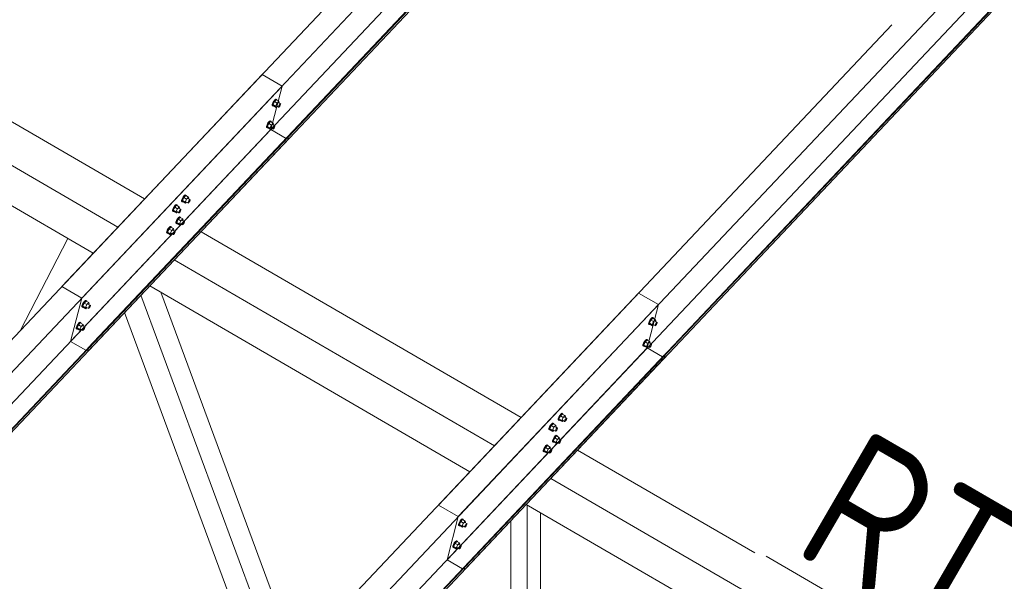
# Model space of a CAD drawing. Header units: millimetres. Extents: x -681 to 506, y -45 to 794.
# Tile 105 of 256: x -338 to -304, y 441 to 461. Entities that reach past the tile are written whole.
import ezdxf

# ---------------------------------------------------------------- set-up
doc = ezdxf.new("R2010")
doc.units = ezdxf.units.MM
doc.header["$LTSCALE"] = 0.6
doc.linetypes.add('XKITLINE00', pattern=[0])
for name, color, linetype, lineweight in [('Bolt', 7, 'Continuous', 0), ('Part', 2, 'Continuous', 0), ('PartMark', 3, 'Continuous', 0)]:
    doc.layers.add(name, color=color, linetype=linetype, lineweight=lineweight)
doc.styles.add('ISOCPEUR', font='ISOCPEUR.TTF')

msp = doc.modelspace()

# ---------------------------------------------------------------- linework, layer by layer
at = {"layer": 'Bolt', "color": 3, "linetype": 'XKITLINE00', "lineweight": 0}
for p, q in [((-329.478, 457.91), (-329.475, 457.946)), ((-329.478, 457.91), (-329.455, 457.897)), ((-329.454, 458.001), (-329.475, 457.946)), ((-329.455, 457.897), (-329.452, 457.932)), ((-329.438, 457.891), (-329.455, 457.897)), ((-329.42, 458.061), (-329.454, 458.001)), ((-329.452, 457.932), (-329.431, 457.988)), ((-329.396, 458.044), (-329.446, 457.939)), ((-329.353, 457.885), (-329.446, 457.939)), ((-329.446, 457.939), (-329.433, 457.9)), ((-329.429, 457.898), (-329.438, 457.891)), ((-329.433, 457.9), (-329.34, 457.846)), ((-329.431, 457.988), (-329.397, 458.048)), ((-329.382, 458.11), (-329.42, 458.061)), ((-329.397, 458.048), (-329.359, 458.096)), ((-329.332, 458.111), (-329.396, 458.044)), ((-329.303, 457.99), (-329.396, 458.044)), ((-329.351, 458.134), (-329.382, 458.11)), ((-329.359, 458.096), (-329.328, 458.121)), ((-329.353, 457.885), (-329.303, 457.99)), ((-329.353, 457.885), (-329.34, 457.846)), ((-329.334, 458.128), (-329.351, 458.134)), ((-329.34, 457.846), (-329.304, 457.885)), ((-329.334, 458.128), (-329.311, 458.114)), ((-329.332, 458.111), (-329.239, 458.057)), ((-329.328, 458.121), (-329.311, 458.114)), ((-329.326, 457.897), (-329.251, 457.854)), ((-329.311, 458.114), (-329.312, 458.099)), ((-329.239, 458.057), (-329.303, 457.99)), ((-329.254, 458.006), (-329.18, 457.963)), ((-329.251, 457.854), (-329.25, 457.872)), ((-329.243, 457.851), (-329.251, 457.854)), ((-329.25, 457.872), (-329.24, 457.9)), ((-329.227, 457.863), (-329.243, 457.851)), ((-329.24, 457.9), (-329.223, 457.93)), ((-329.227, 458.019), (-329.239, 458.057)), ((-329.237, 457.996), (-329.227, 458.019)), ((-329.209, 457.888), (-329.227, 457.863)), ((-329.223, 457.93), (-329.204, 457.954)), ((-329.192, 457.918), (-329.209, 457.888)), ((-329.204, 457.954), (-329.188, 457.966)), ((-329.181, 457.945), (-329.192, 457.918)), ((-329.188, 457.966), (-329.18, 457.963)), ((-329.18, 457.963), (-329.181, 457.945)), ((-329.675, 457.155), (-329.673, 457.19)), ((-329.675, 457.155), (-329.652, 457.141)), ((-329.652, 457.246), (-329.673, 457.19)), ((-329.618, 457.306), (-329.652, 457.246)), ((-329.652, 457.141), (-329.649, 457.177)), ((-329.649, 457.177), (-329.628, 457.232)), ((-329.593, 457.288), (-329.644, 457.183)), ((-329.551, 457.129), (-329.644, 457.183)), ((-329.644, 457.183), (-329.631, 457.145)), ((-329.628, 457.232), (-329.594, 457.292)), ((-329.58, 457.354), (-329.618, 457.306)), ((-329.594, 457.292), (-329.557, 457.341)), ((-329.53, 457.355), (-329.593, 457.288)), ((-329.5, 457.234), (-329.593, 457.288)), ((-329.548, 457.379), (-329.58, 457.354)), ((-329.557, 457.341), (-329.525, 457.365)), ((-329.551, 457.129), (-329.5, 457.234)), ((-329.532, 457.372), (-329.548, 457.379)), ((-329.532, 457.372), (-329.509, 457.359)), ((-329.53, 457.355), (-329.437, 457.301)), ((-329.525, 457.365), (-329.509, 457.359)), ((-329.509, 457.359), (-329.51, 457.344)), ((-329.437, 457.301), (-329.5, 457.234)), ((-329.451, 457.251), (-329.377, 457.207)), ((-329.424, 457.263), (-329.437, 457.301)), ((-329.437, 457.144), (-329.42, 457.174)), ((-329.435, 457.241), (-329.424, 457.263)), ((-329.42, 457.174), (-329.401, 457.198)), ((-329.389, 457.162), (-329.406, 457.132)), ((-329.401, 457.198), (-329.385, 457.211)), ((-329.378, 457.19), (-329.389, 457.162)), ((-329.385, 457.211), (-329.377, 457.207)), ((-329.377, 457.207), (-329.378, 457.19)), ((-329.635, 457.135), (-329.652, 457.141)), ((-329.626, 457.142), (-329.635, 457.135)), ((-329.631, 457.145), (-329.538, 457.091)), ((-329.551, 457.129), (-329.538, 457.091)), ((-329.538, 457.091), (-329.502, 457.129)), ((-329.523, 457.142), (-329.449, 457.099)), ((-329.449, 457.099), (-329.448, 457.116)), ((-329.441, 457.095), (-329.449, 457.099)), ((-329.448, 457.116), (-329.437, 457.144)), ((-329.425, 457.108), (-329.441, 457.095)), ((-329.406, 457.132), (-329.425, 457.108)), ((-332.509, 454.797), (-332.547, 454.749)), ((-332.524, 454.735), (-332.486, 454.784)), ((-332.459, 454.799), (-332.523, 454.732)), ((-332.478, 454.822), (-332.509, 454.797)), ((-332.486, 454.784), (-332.455, 454.808)), ((-332.461, 454.816), (-332.478, 454.822)), ((-332.461, 454.816), (-332.438, 454.802)), ((-332.459, 454.799), (-332.367, 454.745)), ((-332.455, 454.808), (-332.438, 454.802)), ((-332.438, 454.802), (-332.439, 454.787)), ((-332.826, 454.462), (-332.864, 454.413)), ((-332.841, 454.399), (-332.803, 454.448)), ((-332.776, 454.463), (-332.84, 454.396)), ((-332.795, 454.486), (-332.826, 454.462)), ((-332.803, 454.448), (-332.772, 454.473)), ((-332.778, 454.48), (-332.795, 454.486)), ((-332.778, 454.48), (-332.755, 454.466)), ((-332.776, 454.463), (-332.684, 454.409)), ((-332.772, 454.473), (-332.755, 454.466)), ((-332.755, 454.466), (-332.756, 454.451)), ((-332.605, 454.598), (-332.602, 454.633)), ((-332.605, 454.598), (-332.582, 454.584)), ((-332.581, 454.689), (-332.602, 454.633)), ((-332.582, 454.584), (-332.579, 454.62)), ((-332.565, 454.578), (-332.582, 454.584)), ((-332.547, 454.749), (-332.581, 454.689)), ((-332.579, 454.62), (-332.558, 454.675)), ((-332.523, 454.732), (-332.573, 454.626)), ((-332.48, 454.572), (-332.573, 454.626)), ((-332.573, 454.626), (-332.56, 454.588)), ((-332.556, 454.585), (-332.565, 454.578)), ((-332.56, 454.588), (-332.467, 454.534)), ((-332.558, 454.675), (-332.524, 454.735)), ((-332.43, 454.678), (-332.523, 454.732)), ((-332.48, 454.572), (-332.43, 454.678)), ((-332.48, 454.572), (-332.467, 454.534)), ((-332.467, 454.534), (-332.431, 454.572)), ((-332.453, 454.585), (-332.378, 454.542)), ((-332.367, 454.745), (-332.43, 454.678)), ((-332.381, 454.694), (-332.307, 454.651)), ((-332.378, 454.542), (-332.377, 454.56)), ((-332.37, 454.539), (-332.378, 454.542)), ((-332.377, 454.56), (-332.367, 454.587)), ((-332.354, 454.551), (-332.37, 454.539)), ((-332.354, 454.706), (-332.367, 454.745)), ((-332.367, 454.587), (-332.35, 454.617)), ((-332.364, 454.684), (-332.354, 454.706)), ((-332.336, 454.575), (-332.354, 454.551)), ((-332.35, 454.617), (-332.331, 454.641)), ((-332.319, 454.605), (-332.336, 454.575)), ((-332.331, 454.641), (-332.315, 454.654)), ((-332.308, 454.633), (-332.319, 454.605)), ((-332.315, 454.654), (-332.307, 454.651)), ((-332.307, 454.651), (-332.308, 454.633)), ((-332.922, 454.262), (-332.919, 454.298)), ((-332.922, 454.262), (-332.899, 454.249)), ((-332.898, 454.353), (-332.919, 454.298)), ((-332.899, 454.249), (-332.896, 454.284)), ((-332.882, 454.242), (-332.899, 454.249)), ((-332.864, 454.413), (-332.898, 454.353)), ((-332.896, 454.284), (-332.875, 454.339)), ((-332.84, 454.396), (-332.89, 454.29)), ((-332.797, 454.237), (-332.89, 454.29)), ((-332.89, 454.29), (-332.877, 454.252)), ((-332.873, 454.25), (-332.882, 454.242)), ((-332.877, 454.252), (-332.784, 454.198)), ((-332.875, 454.339), (-332.841, 454.399)), ((-332.747, 454.342), (-332.84, 454.396)), ((-332.797, 454.237), (-332.747, 454.342)), ((-332.797, 454.237), (-332.784, 454.198)), ((-332.784, 454.198), (-332.748, 454.237)), ((-332.77, 454.249), (-332.695, 454.206)), ((-332.684, 454.409), (-332.747, 454.342)), ((-332.698, 454.358), (-332.624, 454.315)), ((-332.695, 454.206), (-332.694, 454.224)), ((-332.687, 454.203), (-332.695, 454.206)), ((-332.694, 454.224), (-332.684, 454.251)), ((-332.671, 454.215), (-332.687, 454.203)), ((-332.671, 454.37), (-332.684, 454.409)), ((-332.684, 454.251), (-332.667, 454.281)), ((-332.681, 454.348), (-332.671, 454.37)), ((-332.653, 454.239), (-332.671, 454.215)), ((-332.667, 454.281), (-332.648, 454.306)), ((-332.636, 454.269), (-332.653, 454.239)), ((-332.648, 454.306), (-332.632, 454.318)), ((-332.625, 454.297), (-332.636, 454.269)), ((-332.632, 454.318), (-332.624, 454.315)), ((-332.624, 454.315), (-332.625, 454.297)), ((-332.802, 453.842), (-332.8, 453.878)), ((-332.802, 453.842), (-332.779, 453.829)), ((-332.779, 453.933), (-332.8, 453.878)), ((-332.745, 453.993), (-332.779, 453.933)), ((-332.779, 453.829), (-332.776, 453.864)), ((-332.762, 453.823), (-332.779, 453.829)), ((-332.776, 453.864), (-332.755, 453.92)), ((-332.72, 453.976), (-332.771, 453.871)), ((-332.678, 453.817), (-332.771, 453.871)), ((-332.771, 453.871), (-332.758, 453.832)), ((-332.753, 453.83), (-332.762, 453.823)), ((-332.758, 453.832), (-332.665, 453.779)), ((-332.755, 453.92), (-332.721, 453.98)), ((-332.707, 454.042), (-332.745, 453.993)), ((-332.721, 453.98), (-332.684, 454.028)), ((-332.657, 454.043), (-332.72, 453.976)), ((-332.627, 453.922), (-332.72, 453.976)), ((-332.675, 454.066), (-332.707, 454.042)), ((-332.684, 454.028), (-332.652, 454.053)), ((-332.678, 453.817), (-332.627, 453.922)), ((-332.678, 453.817), (-332.665, 453.779)), ((-332.659, 454.06), (-332.675, 454.066)), ((-332.665, 453.779), (-332.629, 453.817)), ((-332.659, 454.06), (-332.636, 454.047)), ((-332.657, 454.043), (-332.564, 453.989)), ((-332.652, 454.053), (-332.636, 454.047)), ((-332.65, 453.829), (-332.576, 453.786)), ((-332.636, 454.047), (-332.637, 454.031)), ((-332.564, 453.989), (-332.627, 453.922)), ((-332.579, 453.938), (-332.504, 453.895)), ((-332.576, 453.786), (-332.575, 453.804)), ((-332.568, 453.783), (-332.576, 453.786)), ((-332.575, 453.804), (-332.564, 453.832)), ((-332.552, 453.795), (-332.568, 453.783)), ((-332.551, 453.951), (-332.564, 453.989)), ((-332.564, 453.832), (-332.547, 453.862)), ((-332.562, 453.928), (-332.551, 453.951)), ((-332.533, 453.82), (-332.552, 453.795)), ((-332.547, 453.862), (-332.528, 453.886)), ((-332.516, 453.85), (-332.533, 453.82)), ((-332.528, 453.886), (-332.513, 453.898)), ((-332.505, 453.877), (-332.516, 453.85)), ((-332.513, 453.898), (-332.504, 453.895)), ((-332.504, 453.895), (-332.505, 453.877)), ((-333.119, 453.507), (-333.117, 453.542)), ((-333.119, 453.507), (-333.096, 453.493)), ((-333.096, 453.597), (-333.117, 453.542)), ((-333.062, 453.657), (-333.096, 453.597)), ((-333.096, 453.493), (-333.094, 453.529)), ((-333.079, 453.487), (-333.096, 453.493)), ((-333.094, 453.529), (-333.072, 453.584)), ((-333.037, 453.64), (-333.088, 453.535)), ((-332.995, 453.481), (-333.088, 453.535)), ((-333.088, 453.535), (-333.075, 453.497)), ((-333.07, 453.494), (-333.079, 453.487)), ((-333.075, 453.497), (-332.982, 453.443)), ((-333.072, 453.584), (-333.038, 453.644)), ((-333.024, 453.706), (-333.062, 453.657)), ((-333.038, 453.644), (-333.001, 453.693)), ((-332.974, 453.707), (-333.037, 453.64)), ((-332.944, 453.586), (-333.037, 453.64)), ((-332.992, 453.731), (-333.024, 453.706)), ((-333.001, 453.693), (-332.969, 453.717)), ((-332.995, 453.481), (-332.944, 453.586)), ((-332.995, 453.481), (-332.982, 453.443)), ((-332.976, 453.724), (-332.992, 453.731)), ((-332.982, 453.443), (-332.946, 453.481)), ((-332.976, 453.724), (-332.953, 453.711)), ((-332.974, 453.707), (-332.881, 453.653)), ((-332.969, 453.717), (-332.953, 453.711)), ((-332.967, 453.494), (-332.893, 453.45)), ((-332.953, 453.711), (-332.954, 453.695)), ((-332.881, 453.653), (-332.944, 453.586)), ((-332.896, 453.602), (-332.821, 453.559)), ((-332.893, 453.45), (-332.892, 453.468)), ((-332.885, 453.447), (-332.893, 453.45)), ((-332.892, 453.468), (-332.881, 453.496)), ((-332.869, 453.459), (-332.885, 453.447)), ((-332.868, 453.615), (-332.881, 453.653)), ((-332.881, 453.496), (-332.864, 453.526)), ((-332.879, 453.593), (-332.868, 453.615)), ((-332.85, 453.484), (-332.869, 453.459)), ((-332.864, 453.526), (-332.845, 453.55)), ((-332.833, 453.514), (-332.85, 453.484)), ((-332.845, 453.55), (-332.83, 453.562)), ((-332.823, 453.541), (-332.833, 453.514)), ((-332.83, 453.562), (-332.821, 453.559)), ((-332.821, 453.559), (-332.823, 453.541)), ((-336.025, 451.04), (-336.046, 450.985)), ((-335.991, 451.1), (-336.025, 451.04)), ((-335.967, 451.083), (-336.017, 450.978)), ((-336.002, 451.027), (-335.968, 451.087)), ((-335.953, 451.149), (-335.991, 451.1)), ((-335.968, 451.087), (-335.93, 451.136)), ((-335.904, 451.15), (-335.967, 451.083)), ((-335.874, 451.029), (-335.967, 451.083)), ((-335.922, 451.174), (-335.953, 451.149)), ((-335.93, 451.136), (-335.899, 451.16)), ((-335.924, 450.924), (-335.874, 451.029)), ((-335.905, 451.167), (-335.922, 451.174)), ((-335.905, 451.167), (-335.882, 451.154)), ((-335.904, 451.15), (-335.811, 451.096)), ((-335.899, 451.16), (-335.882, 451.154)), ((-335.882, 451.154), (-335.883, 451.139)), ((-335.811, 451.096), (-335.874, 451.029)), ((-335.825, 451.045), (-335.751, 451.002)), ((-335.798, 451.058), (-335.811, 451.096)), ((-335.808, 451.036), (-335.798, 451.058)), ((-336.049, 450.95), (-336.046, 450.985)), ((-336.049, 450.95), (-336.026, 450.936)), ((-336.026, 450.936), (-336.023, 450.972)), ((-336.009, 450.93), (-336.026, 450.936)), ((-336.023, 450.972), (-336.002, 451.027)), ((-335.924, 450.924), (-336.017, 450.978)), ((-336.017, 450.978), (-336.004, 450.94)), ((-336, 450.937), (-336.009, 450.93)), ((-336.004, 450.94), (-335.911, 450.886)), ((-335.924, 450.924), (-335.911, 450.886)), ((-335.911, 450.886), (-335.875, 450.924)), ((-335.897, 450.937), (-335.823, 450.894)), ((-335.823, 450.894), (-335.821, 450.911)), ((-335.814, 450.89), (-335.823, 450.894)), ((-335.821, 450.911), (-335.811, 450.939)), ((-335.799, 450.903), (-335.814, 450.89)), ((-335.811, 450.939), (-335.794, 450.969)), ((-335.78, 450.927), (-335.799, 450.903)), ((-335.794, 450.969), (-335.775, 450.993)), ((-335.763, 450.957), (-335.78, 450.927)), ((-335.775, 450.993), (-335.759, 451.005)), ((-335.752, 450.985), (-335.763, 450.957)), ((-335.759, 451.005), (-335.751, 451.002)), ((-335.751, 451.002), (-335.752, 450.985)), ((-336.151, 450.394), (-336.189, 450.345)), ((-336.165, 450.331), (-336.128, 450.38)), ((-336.101, 450.395), (-336.164, 450.328)), ((-336.12, 450.418), (-336.151, 450.394)), ((-336.128, 450.38), (-336.096, 450.405)), ((-336.103, 450.412), (-336.12, 450.418)), ((-336.103, 450.412), (-336.08, 450.398)), ((-336.101, 450.395), (-336.008, 450.341)), ((-336.096, 450.405), (-336.08, 450.398)), ((-336.08, 450.398), (-336.081, 450.383)), ((-316.47, 450.359), (-316.467, 450.395)), ((-316.47, 450.359), (-316.446, 450.346)), ((-316.446, 450.45), (-316.467, 450.395)), ((-316.412, 450.51), (-316.446, 450.45)), ((-316.446, 450.346), (-316.444, 450.381)), ((-316.444, 450.381), (-316.423, 450.436)), ((-316.388, 450.493), (-316.438, 450.387)), ((-316.345, 450.333), (-316.438, 450.387)), ((-316.438, 450.387), (-316.425, 450.349)), ((-316.425, 450.349), (-316.332, 450.295)), ((-316.423, 450.436), (-316.389, 450.496)), ((-316.374, 450.559), (-316.412, 450.51)), ((-316.389, 450.496), (-316.351, 450.545)), ((-316.324, 450.56), (-316.388, 450.493)), ((-316.295, 450.439), (-316.388, 450.493)), ((-316.343, 450.583), (-316.374, 450.559)), ((-316.351, 450.545), (-316.32, 450.57)), ((-316.345, 450.333), (-316.295, 450.439)), ((-316.326, 450.577), (-316.343, 450.583)), ((-316.326, 450.577), (-316.303, 450.563)), ((-316.324, 450.56), (-316.231, 450.506)), ((-316.32, 450.57), (-316.303, 450.563)), ((-316.303, 450.563), (-316.304, 450.548)), ((-316.231, 450.506), (-316.295, 450.439)), ((-316.246, 450.455), (-316.172, 450.412)), ((-316.242, 450.321), (-316.232, 450.348)), ((-316.232, 450.348), (-316.215, 450.378)), ((-316.219, 450.467), (-316.231, 450.506)), ((-316.229, 450.445), (-316.219, 450.467)), ((-316.215, 450.378), (-316.196, 450.403)), ((-316.183, 450.366), (-316.2, 450.336)), ((-316.196, 450.403), (-316.18, 450.415)), ((-316.173, 450.394), (-316.183, 450.366)), ((-316.18, 450.415), (-316.172, 450.412)), ((-316.172, 450.412), (-316.173, 450.394)), ((-336.246, 450.194), (-336.244, 450.23)), ((-336.246, 450.194), (-336.223, 450.181)), ((-336.223, 450.285), (-336.244, 450.23)), ((-336.189, 450.345), (-336.223, 450.285)), ((-336.223, 450.181), (-336.221, 450.216)), ((-336.207, 450.174), (-336.223, 450.181)), ((-336.221, 450.216), (-336.199, 450.271)), ((-336.164, 450.328), (-336.215, 450.222)), ((-336.122, 450.169), (-336.215, 450.222)), ((-336.215, 450.222), (-336.202, 450.184)), ((-336.197, 450.182), (-336.207, 450.174)), ((-336.202, 450.184), (-336.109, 450.13)), ((-336.199, 450.271), (-336.165, 450.331)), ((-336.071, 450.274), (-336.164, 450.328)), ((-336.122, 450.169), (-336.071, 450.274)), ((-336.122, 450.169), (-336.109, 450.13)), ((-336.109, 450.13), (-336.073, 450.169)), ((-336.094, 450.181), (-336.02, 450.138)), ((-336.008, 450.341), (-336.071, 450.274)), ((-336.023, 450.29), (-335.948, 450.247)), ((-336.02, 450.138), (-336.019, 450.156)), ((-336.012, 450.135), (-336.02, 450.138)), ((-336.019, 450.156), (-336.008, 450.183)), ((-335.996, 450.147), (-336.012, 450.135)), ((-335.995, 450.303), (-336.008, 450.341)), ((-336.008, 450.183), (-335.991, 450.213)), ((-336.006, 450.28), (-335.995, 450.303)), ((-335.977, 450.171), (-335.996, 450.147)), ((-335.991, 450.213), (-335.972, 450.238)), ((-335.96, 450.201), (-335.977, 450.171)), ((-335.972, 450.238), (-335.957, 450.25)), ((-335.95, 450.229), (-335.96, 450.201)), ((-335.957, 450.25), (-335.948, 450.247)), ((-335.948, 450.247), (-335.95, 450.229)), ((-316.43, 450.339), (-316.446, 450.346)), ((-316.421, 450.346), (-316.43, 450.339)), ((-316.345, 450.333), (-316.332, 450.295)), ((-316.332, 450.295), (-316.296, 450.333)), ((-316.318, 450.346), (-316.243, 450.303)), ((-316.243, 450.303), (-316.242, 450.321)), ((-316.235, 450.3), (-316.243, 450.303)), ((-316.219, 450.312), (-316.235, 450.3)), ((-316.2, 450.336), (-316.219, 450.312)), ((-316.644, 449.694), (-316.665, 449.639)), ((-316.61, 449.754), (-316.644, 449.694)), ((-316.641, 449.626), (-316.62, 449.681)), ((-316.585, 449.737), (-316.635, 449.632)), ((-316.62, 449.681), (-316.586, 449.741)), ((-316.572, 449.803), (-316.61, 449.754)), ((-316.586, 449.741), (-316.549, 449.79)), ((-316.522, 449.804), (-316.585, 449.737)), ((-316.492, 449.683), (-316.585, 449.737)), ((-316.54, 449.827), (-316.572, 449.803)), ((-316.549, 449.79), (-316.517, 449.814)), ((-316.543, 449.578), (-316.492, 449.683)), ((-316.524, 449.821), (-316.54, 449.827)), ((-316.524, 449.821), (-316.5, 449.808)), ((-316.522, 449.804), (-316.429, 449.75)), ((-316.517, 449.814), (-316.5, 449.808)), ((-316.5, 449.808), (-316.502, 449.792)), ((-316.429, 449.75), (-316.492, 449.683)), ((-316.443, 449.699), (-316.369, 449.656)), ((-316.416, 449.712), (-316.429, 449.75)), ((-316.427, 449.69), (-316.416, 449.712)), ((-316.667, 449.604), (-316.665, 449.639)), ((-316.667, 449.604), (-316.644, 449.59)), ((-316.644, 449.59), (-316.641, 449.626)), ((-316.627, 449.584), (-316.644, 449.59)), ((-316.543, 449.578), (-316.635, 449.632)), ((-316.635, 449.632), (-316.623, 449.594)), ((-316.618, 449.591), (-316.627, 449.584)), ((-316.623, 449.594), (-316.53, 449.54)), ((-316.543, 449.578), (-316.53, 449.54)), ((-316.53, 449.54), (-316.494, 449.578)), ((-316.515, 449.591), (-316.441, 449.547)), ((-316.441, 449.547), (-316.44, 449.565)), ((-316.433, 449.544), (-316.441, 449.547)), ((-316.44, 449.565), (-316.429, 449.593)), ((-316.417, 449.556), (-316.433, 449.544)), ((-316.429, 449.593), (-316.412, 449.623)), ((-316.398, 449.581), (-316.417, 449.556)), ((-316.412, 449.623), (-316.393, 449.647)), ((-316.381, 449.611), (-316.398, 449.581)), ((-316.393, 449.647), (-316.377, 449.659)), ((-316.37, 449.638), (-316.381, 449.611)), ((-316.377, 449.659), (-316.369, 449.656)), ((-316.369, 449.656), (-316.37, 449.638)), ((-319.597, 447.047), (-319.594, 447.082)), ((-319.597, 447.047), (-319.574, 447.033)), ((-319.573, 447.137), (-319.594, 447.082)), ((-319.574, 447.033), (-319.571, 447.069)), ((-319.557, 447.027), (-319.574, 447.033)), ((-319.539, 447.197), (-319.573, 447.137)), ((-319.571, 447.069), (-319.55, 447.124)), ((-319.515, 447.18), (-319.565, 447.075)), ((-319.472, 447.021), (-319.565, 447.075)), ((-319.565, 447.075), (-319.552, 447.037)), ((-319.548, 447.034), (-319.557, 447.027)), ((-319.552, 447.037), (-319.459, 446.983)), ((-319.55, 447.124), (-319.516, 447.184)), ((-319.501, 447.246), (-319.539, 447.197)), ((-319.516, 447.184), (-319.478, 447.233)), ((-319.451, 447.247), (-319.515, 447.18)), ((-319.422, 447.126), (-319.515, 447.18)), ((-319.47, 447.271), (-319.501, 447.246)), ((-319.478, 447.233), (-319.447, 447.257)), ((-319.472, 447.021), (-319.422, 447.126)), ((-319.472, 447.021), (-319.459, 446.983)), ((-319.453, 447.264), (-319.47, 447.271)), ((-319.459, 446.983), (-319.423, 447.021)), ((-319.453, 447.264), (-319.43, 447.251)), ((-319.451, 447.247), (-319.358, 447.193)), ((-319.447, 447.257), (-319.43, 447.251)), ((-319.445, 447.034), (-319.37, 446.99)), ((-319.43, 447.251), (-319.431, 447.235)), ((-319.358, 447.193), (-319.422, 447.126)), ((-319.373, 447.142), (-319.299, 447.099)), ((-319.37, 446.99), (-319.369, 447.008)), ((-319.362, 446.987), (-319.37, 446.99)), ((-319.369, 447.008), (-319.359, 447.036)), ((-319.346, 447), (-319.362, 446.987)), ((-319.359, 447.036), (-319.342, 447.066)), ((-319.346, 447.155), (-319.358, 447.193)), ((-319.356, 447.133), (-319.346, 447.155)), ((-319.328, 447.024), (-319.346, 447)), ((-319.342, 447.066), (-319.323, 447.09)), ((-319.311, 447.054), (-319.328, 447.024)), ((-319.323, 447.09), (-319.307, 447.102)), ((-319.3, 447.081), (-319.311, 447.054)), ((-319.307, 447.102), (-319.299, 447.099)), ((-319.299, 447.099), (-319.3, 447.081)), ((-319.914, 446.711), (-319.911, 446.746)), ((-319.914, 446.711), (-319.891, 446.697)), ((-319.89, 446.801), (-319.911, 446.746)), ((-319.891, 446.697), (-319.888, 446.733)), ((-319.874, 446.691), (-319.891, 446.697)), ((-319.856, 446.861), (-319.89, 446.801)), ((-319.888, 446.733), (-319.867, 446.788)), ((-319.832, 446.844), (-319.882, 446.739)), ((-319.789, 446.685), (-319.882, 446.739)), ((-319.882, 446.739), (-319.869, 446.701)), ((-319.865, 446.698), (-319.874, 446.691)), ((-319.869, 446.701), (-319.776, 446.647)), ((-319.867, 446.788), (-319.833, 446.848)), ((-319.818, 446.91), (-319.856, 446.861)), ((-319.833, 446.848), (-319.795, 446.897)), ((-319.768, 446.911), (-319.832, 446.844)), ((-319.739, 446.79), (-319.832, 446.844)), ((-319.787, 446.935), (-319.818, 446.91)), ((-319.795, 446.897), (-319.764, 446.921)), ((-319.789, 446.685), (-319.739, 446.79)), ((-319.789, 446.685), (-319.776, 446.647)), ((-319.77, 446.928), (-319.787, 446.935)), ((-319.776, 446.647), (-319.74, 446.685)), ((-319.77, 446.928), (-319.747, 446.915)), ((-319.768, 446.911), (-319.676, 446.857)), ((-319.764, 446.921), (-319.747, 446.915)), ((-319.762, 446.698), (-319.687, 446.655)), ((-319.747, 446.915), (-319.748, 446.9)), ((-319.676, 446.857), (-319.739, 446.79)), ((-319.69, 446.807), (-319.616, 446.763)), ((-319.687, 446.655), (-319.686, 446.672)), ((-319.679, 446.651), (-319.687, 446.655)), ((-319.686, 446.672), (-319.676, 446.7)), ((-319.663, 446.664), (-319.679, 446.651)), ((-319.663, 446.819), (-319.676, 446.857)), ((-319.676, 446.7), (-319.659, 446.73)), ((-319.673, 446.797), (-319.663, 446.819)), ((-319.645, 446.688), (-319.663, 446.664)), ((-319.659, 446.73), (-319.64, 446.754)), ((-319.628, 446.718), (-319.645, 446.688)), ((-319.64, 446.754), (-319.624, 446.767)), ((-319.617, 446.746), (-319.628, 446.718)), ((-319.624, 446.767), (-319.616, 446.763)), ((-319.616, 446.763), (-319.617, 446.746)), ((-319.794, 446.291), (-319.792, 446.327)), ((-319.794, 446.291), (-319.771, 446.278)), ((-319.771, 446.382), (-319.792, 446.327)), ((-319.737, 446.442), (-319.771, 446.382)), ((-319.771, 446.278), (-319.768, 446.313)), ((-319.754, 446.271), (-319.771, 446.278)), ((-319.768, 446.313), (-319.747, 446.368)), ((-319.712, 446.425), (-319.762, 446.319)), ((-319.67, 446.266), (-319.762, 446.319)), ((-319.762, 446.319), (-319.75, 446.281)), ((-319.745, 446.279), (-319.754, 446.271)), ((-319.75, 446.281), (-319.657, 446.227)), ((-319.747, 446.368), (-319.713, 446.428)), ((-319.699, 446.491), (-319.737, 446.442)), ((-319.713, 446.428), (-319.676, 446.477)), ((-319.649, 446.492), (-319.712, 446.425)), ((-319.619, 446.371), (-319.712, 446.425)), ((-319.667, 446.515), (-319.699, 446.491)), ((-319.676, 446.477), (-319.644, 446.502)), ((-319.67, 446.266), (-319.619, 446.371)), ((-319.651, 446.509), (-319.667, 446.515)), ((-319.651, 446.509), (-319.628, 446.495)), ((-319.649, 446.492), (-319.556, 446.438)), ((-319.644, 446.502), (-319.628, 446.495)), ((-319.642, 446.278), (-319.568, 446.235)), ((-319.628, 446.495), (-319.629, 446.48)), ((-319.556, 446.438), (-319.619, 446.371)), ((-319.57, 446.387), (-319.496, 446.344)), ((-319.567, 446.253), (-319.556, 446.28)), ((-319.543, 446.399), (-319.556, 446.438)), ((-319.556, 446.28), (-319.539, 446.31)), ((-319.554, 446.377), (-319.543, 446.399)), ((-319.525, 446.268), (-319.544, 446.244)), ((-319.539, 446.31), (-319.52, 446.335)), ((-319.508, 446.298), (-319.525, 446.268)), ((-319.52, 446.335), (-319.504, 446.347)), ((-319.497, 446.326), (-319.508, 446.298)), ((-319.504, 446.347), (-319.496, 446.344)), ((-319.496, 446.344), (-319.497, 446.326)), ((-320.111, 445.955), (-320.109, 445.991)), ((-320.111, 445.955), (-320.088, 445.942)), ((-320.088, 446.046), (-320.109, 445.991)), ((-320.054, 446.106), (-320.088, 446.046)), ((-320.088, 445.942), (-320.085, 445.977)), ((-320.071, 445.935), (-320.088, 445.942)), ((-320.085, 445.977), (-320.064, 446.032)), ((-320.029, 446.089), (-320.08, 445.984)), ((-319.987, 445.93), (-320.08, 445.984)), ((-320.08, 445.984), (-320.067, 445.945)), ((-320.062, 445.943), (-320.071, 445.935)), ((-320.067, 445.945), (-319.974, 445.891)), ((-320.064, 446.032), (-320.03, 446.092)), ((-320.016, 446.155), (-320.054, 446.106)), ((-320.03, 446.092), (-319.993, 446.141)), ((-319.966, 446.156), (-320.029, 446.089)), ((-319.936, 446.035), (-320.029, 446.089)), ((-319.984, 446.179), (-320.016, 446.155)), ((-319.993, 446.141), (-319.961, 446.166)), ((-319.987, 445.93), (-319.936, 446.035)), ((-319.987, 445.93), (-319.974, 445.891)), ((-319.968, 446.173), (-319.984, 446.179)), ((-319.974, 445.891), (-319.938, 445.93)), ((-319.968, 446.173), (-319.945, 446.159)), ((-319.966, 446.156), (-319.873, 446.102)), ((-319.961, 446.166), (-319.945, 446.159)), ((-319.959, 445.942), (-319.885, 445.899)), ((-319.945, 446.159), (-319.946, 446.144)), ((-319.873, 446.102), (-319.936, 446.035)), ((-319.888, 446.051), (-319.813, 446.008)), ((-319.884, 445.917), (-319.873, 445.944)), ((-319.86, 446.064), (-319.873, 446.102)), ((-319.873, 445.944), (-319.856, 445.974)), ((-319.871, 446.041), (-319.86, 446.064)), ((-319.842, 445.933), (-319.861, 445.908)), ((-319.856, 445.974), (-319.837, 445.999)), ((-319.825, 445.963), (-319.842, 445.933)), ((-319.837, 445.999), (-319.821, 446.011)), ((-319.814, 445.99), (-319.825, 445.963)), ((-319.821, 446.011), (-319.813, 446.008)), ((-319.813, 446.008), (-319.814, 445.99)), ((-319.67, 446.266), (-319.657, 446.227)), ((-319.657, 446.227), (-319.621, 446.266)), ((-319.568, 446.235), (-319.567, 446.253)), ((-319.56, 446.232), (-319.568, 446.235)), ((-319.544, 446.244), (-319.56, 446.232)), ((-319.885, 445.899), (-319.884, 445.917)), ((-319.877, 445.896), (-319.885, 445.899)), ((-319.861, 445.908), (-319.877, 445.896)), ((-322.983, 443.549), (-323.017, 443.489)), ((-322.945, 443.598), (-322.983, 443.549)), ((-322.96, 443.536), (-322.922, 443.584)), ((-322.895, 443.599), (-322.959, 443.532)), ((-322.914, 443.622), (-322.945, 443.598)), ((-322.922, 443.584), (-322.891, 443.609)), ((-322.897, 443.616), (-322.914, 443.622)), ((-322.897, 443.616), (-322.874, 443.602)), ((-322.895, 443.599), (-322.803, 443.545)), ((-322.891, 443.609), (-322.874, 443.602)), ((-322.874, 443.602), (-322.875, 443.587)), ((-323.041, 443.398), (-323.038, 443.434)), ((-323.041, 443.398), (-323.018, 443.385)), ((-323.017, 443.489), (-323.038, 443.434)), ((-323.018, 443.385), (-323.015, 443.42)), ((-323.001, 443.379), (-323.018, 443.385)), ((-323.015, 443.42), (-322.994, 443.476)), ((-322.959, 443.532), (-323.009, 443.427)), ((-322.916, 443.373), (-323.009, 443.427)), ((-323.009, 443.427), (-322.996, 443.388)), ((-322.992, 443.386), (-323.001, 443.379)), ((-322.996, 443.388), (-322.903, 443.334)), ((-322.994, 443.476), (-322.96, 443.536)), ((-322.866, 443.478), (-322.959, 443.532)), ((-322.916, 443.373), (-322.866, 443.478)), ((-322.916, 443.373), (-322.903, 443.334)), ((-322.903, 443.334), (-322.867, 443.373)), ((-322.889, 443.385), (-322.814, 443.342)), ((-322.803, 443.545), (-322.866, 443.478)), ((-322.817, 443.494), (-322.743, 443.451)), ((-322.814, 443.342), (-322.813, 443.36)), ((-322.806, 443.339), (-322.814, 443.342)), ((-322.813, 443.36), (-322.803, 443.388)), ((-322.79, 443.351), (-322.806, 443.339)), ((-322.79, 443.507), (-322.803, 443.545)), ((-322.803, 443.388), (-322.786, 443.418)), ((-322.8, 443.484), (-322.79, 443.507)), ((-322.772, 443.376), (-322.79, 443.351)), ((-322.786, 443.418), (-322.767, 443.442)), ((-322.755, 443.406), (-322.772, 443.376)), ((-322.767, 443.442), (-322.751, 443.454)), ((-322.744, 443.433), (-322.755, 443.406)), ((-322.751, 443.454), (-322.743, 443.451)), ((-322.743, 443.451), (-322.744, 443.433)), ((-323.111, 442.867), (-323.143, 442.842)), ((-323.095, 442.86), (-323.111, 442.867)), ((-323.238, 442.643), (-323.236, 442.678)), ((-323.238, 442.643), (-323.215, 442.629)), ((-323.215, 442.734), (-323.236, 442.678)), ((-323.181, 442.794), (-323.215, 442.734)), ((-323.215, 442.629), (-323.213, 442.665)), ((-323.198, 442.623), (-323.215, 442.629)), ((-323.213, 442.665), (-323.191, 442.72)), ((-323.156, 442.776), (-323.207, 442.671)), ((-323.114, 442.617), (-323.207, 442.671)), ((-323.207, 442.671), (-323.194, 442.633)), ((-323.189, 442.63), (-323.198, 442.623)), ((-323.194, 442.633), (-323.101, 442.579)), ((-323.191, 442.72), (-323.157, 442.78)), ((-323.143, 442.842), (-323.181, 442.794)), ((-323.157, 442.78), (-323.12, 442.829)), ((-323.093, 442.843), (-323.156, 442.776)), ((-323.063, 442.723), (-323.156, 442.776)), ((-323.12, 442.829), (-323.088, 442.853)), ((-323.114, 442.617), (-323.063, 442.723)), ((-323.114, 442.617), (-323.101, 442.579)), ((-323.101, 442.579), (-323.065, 442.617)), ((-323.095, 442.86), (-323.072, 442.847)), ((-323.093, 442.843), (-323, 442.789)), ((-323.088, 442.853), (-323.072, 442.847)), ((-323.086, 442.63), (-323.012, 442.587)), ((-323.072, 442.847), (-323.073, 442.832)), ((-323, 442.789), (-323.063, 442.723)), ((-323.015, 442.739), (-322.94, 442.695)), ((-323.012, 442.587), (-323.011, 442.604)), ((-323.004, 442.584), (-323.012, 442.587)), ((-323.011, 442.604), (-323, 442.632)), ((-322.988, 442.596), (-323.004, 442.584)), ((-322.987, 442.751), (-323, 442.789)), ((-323, 442.632), (-322.983, 442.662)), ((-322.998, 442.729), (-322.987, 442.751)), ((-322.969, 442.62), (-322.988, 442.596)), ((-322.983, 442.662), (-322.964, 442.686)), ((-322.952, 442.65), (-322.969, 442.62)), ((-322.964, 442.686), (-322.949, 442.699)), ((-322.942, 442.678), (-322.952, 442.65)), ((-322.949, 442.699), (-322.94, 442.695)), ((-322.94, 442.695), (-322.942, 442.678))]:
    msp.add_line(p, q, dxfattribs=at)
at = {"layer": 'Part', "color": 2, "linetype": 'XKITLINE00', "lineweight": 0}
for p, q in [((-336.051, 451.253), (-296.855, 492.773)), ((-297.246, 491.277), (-336.442, 449.757)), ((-335.852, 449.397), (-296.655, 490.917)), ((-296.644, 491.041), (-335.841, 449.521)), ((-296.626, 491.03), (-335.822, 449.51)), ((-323.043, 443.702), (-283.847, 485.222)), ((-284.238, 483.726), (-323.434, 442.206)), ((-322.844, 441.846), (-283.647, 483.365)), ((-283.636, 483.489), (-322.833, 441.97)), ((-283.618, 483.479), (-322.814, 441.959)), ((-321.072, 468.248), (-336.739, 451.652)), ((-344.94, 461.1), (-333.881, 454.68)), ((-308.064, 460.697), (-323.731, 444.101)), ((-345.862, 460.123), (-334.803, 453.703)), ((-346.711, 459.224), (-335.652, 452.804)), ((-329.822, 458.979), (-345.489, 442.383)), ((-329.822, 458.979), (-329.134, 458.58)), ((-368.331, 417.06), (-329.134, 458.58)), ((-329.134, 458.58), (-329.525, 457.084)), ((-329.525, 457.084), (-368.722, 415.564)), ((-328.924, 456.848), (-368.12, 415.328)), ((-328.905, 456.837), (-368.101, 415.317)), ((-328.993, 456.775), (-329.525, 457.084)), ((-328.935, 456.724), (-328.905, 456.837)), ((-328.905, 456.837), (-328.924, 456.848)), ((-368.131, 415.204), (-328.935, 456.724)), ((-331.932, 453.549), (-320.873, 447.129)), ((-338.179, 450.127), (-336.527, 453.311)), ((-335.732, 452.719), (-335.68, 452.82)), ((-332.854, 452.572), (-321.795, 446.152)), ((-336.739, 451.652), (-336.051, 451.253)), ((-333.703, 451.672), (-322.644, 445.252)), ((-328.925, 439.569), (-333.325, 451.453)), ((-316.814, 451.428), (-332.481, 434.832)), ((-316.814, 451.428), (-316.126, 451.029)), ((-355.322, 409.509), (-316.126, 451.029)), ((-336.051, 451.253), (-336.442, 449.757)), ((-334.009, 451.349), (-329.444, 439.019)), ((-316.126, 451.029), (-316.517, 449.533)), ((-330.241, 439.053), (-334.572, 450.752)), ((-336.442, 449.757), (-335.91, 449.448)), ((-316.517, 449.533), (-355.714, 408.013)), ((-335.822, 449.51), (-335.852, 449.397)), ((-335.841, 449.521), (-335.822, 449.51)), ((-315.985, 449.224), (-316.517, 449.533)), ((-355.123, 407.653), (-315.927, 449.173)), ((-315.916, 449.297), (-355.112, 407.777)), ((-315.897, 449.286), (-355.093, 407.766)), ((-315.927, 449.173), (-315.897, 449.286)), ((-315.897, 449.286), (-315.916, 449.297)), ((-318.924, 445.997), (-312.802, 442.444)), ((-319.846, 445.021), (-308.787, 438.6)), ((-323.731, 444.101), (-323.043, 443.702)), ((-320.695, 444.121), (-309.636, 437.701)), ((-320.662, 428.716), (-320.662, 444.102)), ((-323.043, 443.702), (-323.434, 442.206)), ((-321.232, 429.255), (-321.232, 443.553)), ((-320.2, 428.442), (-320.2, 443.834)), ((-323.434, 442.206), (-322.902, 441.897)), ((-322.814, 441.959), (-322.844, 441.846)), ((-322.833, 441.97), (-322.814, 441.959))]:
    msp.add_line(p, q, dxfattribs=at)
at = {"layer": 'PartMark', "color": 1, "linetype": 'XKITLINE00', "lineweight": 0}
msp.add_line((-312.406, 442.329), (-297.618, 433.745), dxfattribs=at)

# ---------------------------------------------------------------- texts
at = {"layer": 'PartMark', "color": 1, "style": 'ISOCPEUR', "width": 0.85}
msp.add_text('RT/20', height=5, rotation=-30.1376, dxfattribs=at).set_placement((-311.586, 442.547))

doc.saveas('drawing.dxf')
